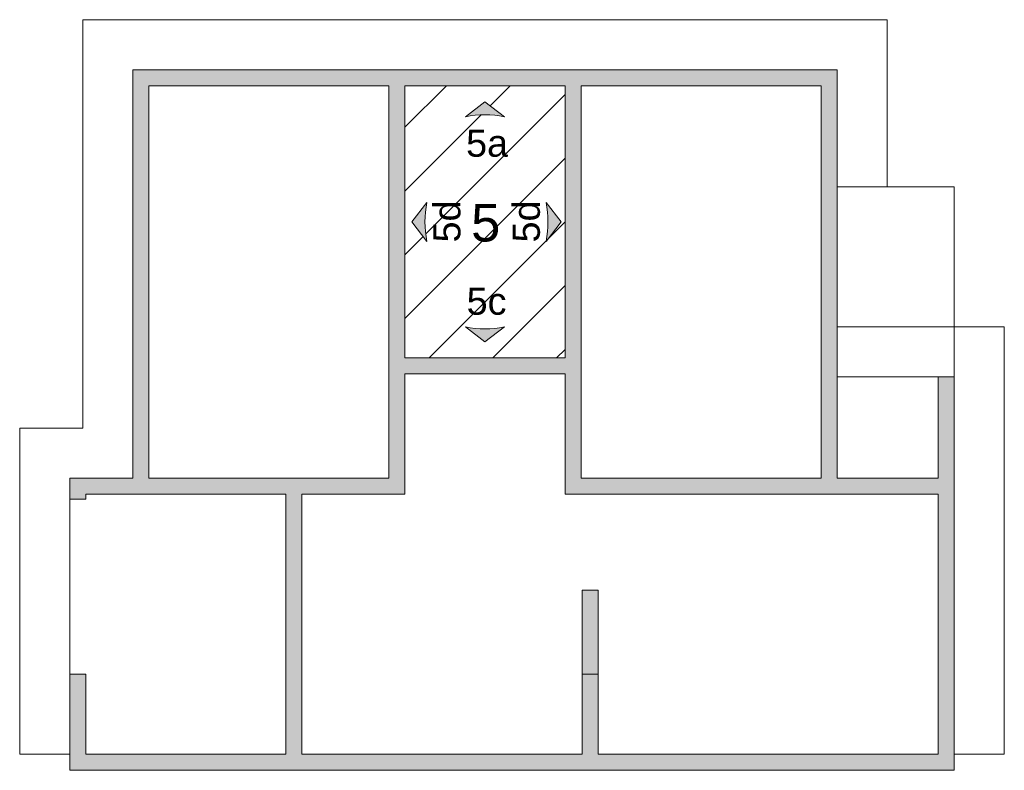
# Model space of a CAD drawing. Header units: metres. Extents: x 0.1 to 29.7, y -14.4 to 9.4.
# Tile 5 of 14: x 0.1 to 9.9, y 1.9 to 9.4. Entities that reach past the tile are written whole.
import ezdxf

# ---------------------------------------------------------------- set-up
doc = ezdxf.new("R2010")
doc.units = ezdxf.units.M
doc.layers.add('A-DETL', color=7, linetype='Continuous', lineweight=5, true_color=0x00a600)
doc.layers.add('A-DETL-GENF', color=7, linetype='Continuous', lineweight=5)
doc.layers.add('G-ANNO-TEXT', color=7, linetype='Continuous', lineweight=9)
doc.styles.add('Arial', font='arial.ttf', dxfattribs={"height": 0.27})
doc.styles.add('Arial_1', font='arial.ttf', dxfattribs={"height": 0.375})

msp = doc.modelspace()

# ---------------------------------------------------------------- hatches: boundary and pattern name
at = {"layer": 'A-DETL-GENF', "true_color": 0x808080}
h = msp.add_hatch(color=8, dxfattribs=at)
h.paths.add_polyline_path([(4.9836, 1.9446), (9.4043, 1.9446), (9.4043, 5.8746), (9.2443, 5.8746), (9.2443, 4.8646), (8.2343, 4.8646), (8.2343, 8.9446), (1.1943, 8.9446), (1.1943, 4.8646), (0.5643, 4.8646), (0.5643, 4.6536), (0.7253, 4.6546), (0.7243, 4.7046), (2.7243, 4.7036), (2.7243, 2.1046), (0.7243, 2.1046), (0.7243, 2.9056), (0.5643, 2.9056), (0.5643, 1.9446)])
h.paths.add_polyline_path([(4.9836, 2.1046), (2.8843, 2.1046), (2.8843, 4.7046), (3.9143, 4.7046), (3.9143, 5.9046), (5.5143, 5.9046), (5.5143, 4.7046), (9.2443, 4.7046), (9.2443, 2.1046), (5.8443, 2.1046), (5.8443, 2.9046), (5.6843, 2.9046), (5.6843, 2.1046)])
h.paths.add_polyline_path([(1.3543, 4.8646), (1.3543, 8.7846), (3.7543, 8.7846), (3.7543, 4.8646)])
h.paths.add_polyline_path([(5.6743, 4.8646), (5.6743, 8.7846), (8.0743, 8.7846), (8.0743, 4.8646)])
h.paths.add_polyline_path([(4.9836, 6.0646), (3.9143, 6.0646), (3.9143, 8.7846), (5.5143, 8.7846), (5.5143, 6.0646)])
at = {"layer": 'A-DETL-GENF', "true_color": 0xff8040}
h = msp.add_hatch(dxfattribs=at)
h.set_pattern_fill('FP_1', color=11, style=0, pattern_type=2)
h.set_pattern_definition([(45, (0, 0), (-0.318198, 0.318198), [])])
h.paths.add_polyline_path([(3.9143, 6.0646), (5.5143, 6.0646), (5.5143, 8.7846), (3.9143, 8.7846), (3.9143, 6.1551)])
h.paths.add_polyline_path([(4.7143, 6.2246), (4.5193, 6.3746), (4.6163, 6.36), (4.7143, 6.3551), (4.8122, 6.36), (4.9093, 6.3746), (4.8122, 6.2999)])
h.paths.add_polyline_path([(4.1343, 7.2296), (3.9843, 7.4246), (4.1343, 7.6196), (4.1197, 7.5225), (4.1148, 7.4246), (4.1197, 7.3266)])
h.paths.add_polyline_path([(5.3243, 7.2296), (5.3388, 7.3266), (5.3437, 7.4246), (5.3388, 7.5225), (5.3243, 7.6196), (5.4743, 7.4246), (5.3388, 7.2485)])
h.paths.add_polyline_path([(4.5193, 8.4746), (4.7143, 8.6246), (4.9093, 8.4746), (4.8122, 8.4891), (4.7143, 8.494), (4.6163, 8.4891)])
at = {"layer": 'A-DETL-GENF'}
for points in [[(4.5193, 8.4746), (4.6163, 8.4891), (4.7143, 8.494), (4.8122, 8.4891), (4.9093, 8.4746), (4.7143, 8.6246)], [(4.1343, 7.2296), (4.1197, 7.3266), (4.1148, 7.4246), (4.1197, 7.5225), (4.1343, 7.6196), (3.9843, 7.4246)], [(5.3243, 7.2296), (5.4743, 7.4246), (5.3243, 7.6196), (5.3388, 7.5225), (5.3437, 7.4246), (5.3388, 7.3266)], [(4.7143, 6.2246), (4.9093, 6.3746), (4.8122, 6.36), (4.7143, 6.3551), (4.6163, 6.36), (4.5193, 6.3746)]]:
    msp.add_hatch(color=256, dxfattribs=at).paths.add_polyline_path(points)
at = {"layer": 'A-DETL-GENF', "true_color": 0xc0c0c0}
msp.add_hatch(color=9, dxfattribs=at).paths.add_polyline_path([(5.8443, 2.9046), (5.8443, 3.7446), (5.6843, 3.7446), (5.6843, 2.9046)])

# ---------------------------------------------------------------- linework, layer by layer
at = {"layer": 'A-DETL', "color": 9, "true_color": 0xc0c0c0}
for p, q in [((0.6943, 5.3646), (0.6943, 9.4446)), ((8.7343, 9.4446), (0.6943, 9.4446)), ((8.7343, 9.4446), (8.7343, 7.7746)), ((9.4043, 7.7746), (8.2343, 7.7746)), ((9.4043, 6.3746), (9.4043, 7.7746)), ((9.9043, 6.3746), (8.2343, 6.3746)), ((9.4043, 5.8746), (9.4043, 6.3746)), ((9.9043, 2.1046), (9.9043, 6.3746)), ((9.2443, 5.8746), (8.2343, 5.8746)), ((0.0643, 2.1046), (0.0643, 5.3646)), ((0.6943, 5.3646), (0.0643, 5.3646)), ((0.5643, 2.9056), (0.5643, 4.6536)), ((0.5643, 2.1046), (0.0643, 2.1046)), ((9.4043, 2.1046), (9.9043, 2.1046))]:
    msp.add_line(p, q, dxfattribs=at)
at = {"layer": 'A-DETL', "color": 7}
for p, q in [((8.2343, 8.9446), (1.1943, 8.9446)), ((1.1943, 8.9446), (1.1943, 4.8646)), ((8.2343, 4.8646), (8.2343, 8.9446)), ((1.3543, 4.8646), (1.3543, 8.7846)), ((1.3543, 8.7846), (3.7543, 8.7846)), ((3.7543, 8.7846), (3.7543, 4.8646)), ((5.5143, 8.7846), (3.9143, 8.7846)), ((3.9143, 8.7846), (3.9143, 6.0646)), ((5.5143, 6.0646), (5.5143, 8.7846)), ((5.6743, 4.8646), (5.6743, 8.7846)), ((5.6743, 8.7846), (8.0743, 8.7846)), ((8.0743, 8.7846), (8.0743, 4.8646)), ((4.7143, 8.6246), (4.5193, 8.4746)), ((4.9093, 8.4746), (4.7143, 8.6246)), ((4.1343, 7.6196), (3.9843, 7.4246)), ((5.4743, 7.4246), (5.3243, 7.6196)), ((3.9843, 7.4246), (4.1343, 7.2296)), ((5.3243, 7.2296), (5.4743, 7.4246)), ((4.5193, 6.3746), (4.7143, 6.2246)), ((4.7143, 6.2246), (4.9093, 6.3746)), ((3.9143, 6.0646), (5.5143, 6.0646)), ((3.9143, 4.7046), (3.9143, 5.9046)), ((3.9143, 5.9046), (5.5143, 5.9046)), ((5.5143, 5.9046), (5.5143, 4.7046)), ((9.4043, 5.8746), (9.2443, 5.8746)), ((9.2443, 5.8746), (9.2443, 4.8646)), ((9.4043, 1.9446), (9.4043, 5.8746)), ((1.1943, 4.8646), (0.5643, 4.8646)), ((0.5643, 4.8646), (0.5643, 4.6536)), ((3.7543, 4.8646), (1.3543, 4.8646)), ((8.0743, 4.8646), (5.6743, 4.8646)), ((9.2443, 4.8646), (8.2343, 4.8646)), ((0.5643, 4.6536), (0.7253, 4.6546)), ((0.7253, 4.6546), (0.7243, 4.7046)), ((0.7243, 4.7046), (2.7243, 4.7036)), ((2.7243, 4.7036), (2.7243, 2.1046)), ((2.8843, 2.1046), (2.8843, 4.7046)), ((2.8843, 4.7046), (3.9143, 4.7046)), ((5.5143, 4.7046), (9.2443, 4.7046)), ((9.2443, 4.7046), (9.2443, 2.1046)), ((5.6843, 3.7446), (5.6843, 2.9046)), ((5.8443, 3.7446), (5.6843, 3.7446)), ((5.8443, 2.9046), (5.8443, 3.7446)), ((0.7243, 2.9056), (0.5643, 2.9056)), ((0.5643, 2.9056), (0.5643, 1.9446)), ((0.7243, 2.1046), (0.7243, 2.9056)), ((5.6843, 2.9046), (5.6843, 2.1046)), ((5.6843, 2.9046), (5.8443, 2.9046)), ((5.8443, 2.1046), (5.8443, 2.9046)), ((2.7243, 2.1046), (0.7243, 2.1046)), ((5.6843, 2.1046), (2.8843, 2.1046)), ((9.2443, 2.1046), (5.8443, 2.1046)), ((0.5643, 1.9446), (9.4043, 1.9446))]:
    msp.add_line(p, q, dxfattribs=at)
for centre, start, end in [((4.7143, 7.5067), 78.60847, 101.39153), ((5.1021, 7.4246), 168.60847, 191.39153), ((4.3564, 7.4246), 348.60847, 11.39153), ((4.7143, 7.3424), 258.60847, 281.39153)]:
    msp.add_arc(centre, 0.9873, start, end, dxfattribs=at)

# ---------------------------------------------------------------- texts
at = {"layer": 'G-ANNO-TEXT', "attachment_point": 1}
for s, insert, char_height, width, style in [('5a', (4.5255, 8.3451), 0.27, 0.493038, 'Arial'), ('5', (4.5756, 7.6038), 0.375, 0.348734, 'Arial_1'), ('5c', (4.5307, 6.7663), 0.27, 0.481013, 'Arial')]:
    msp.add_mtext(s, dxfattribs=dict(at, insert=insert, char_height=char_height, width=width, style=style))
at = {"layer": 'G-ANNO-TEXT', "char_height": 0.27, "width": 0.505063, "attachment_point": 1, "rotation": 90, "style": 'Arial'}
for insert in [(4.1987, 7.2188), (4.9925, 7.2188)]:
    msp.add_mtext('5d', dxfattribs=dict(at, insert=insert))

doc.saveas('drawing.dxf')
